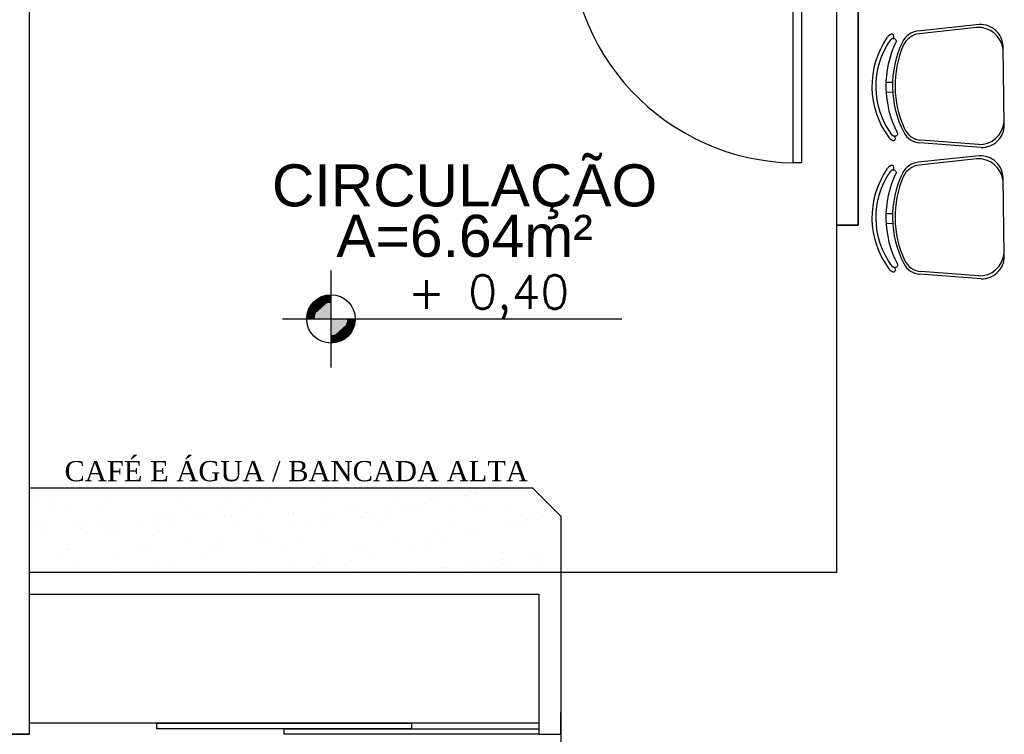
# Model space of a CAD drawing. Header units: millimetres. Extents: x 0 to 1189, y 0 to 841.
# Tile 21 of 58: x 320 to 390, y 589 to 640. Entities that reach past the tile are written whole.
import ezdxf
from ezdxf.enums import TextEntityAlignment as Align

# ---------------------------------------------------------------- set-up
doc = ezdxf.new("R2010")
doc.units = ezdxf.units.MM
doc.header["$LTSCALE"] = 8
doc.linetypes.add('DASHED2', pattern=[9.525, 6.35, -3.175])
for name, color, linetype in [('- LAYOUT', 8, 'Continuous'), ('ARQ_ALV_ALT', 8, 'Continuous'), ('ARQ_ALV_DIV', 8, 'Continuous'), ('ARQ_ESQ_POR', 8, 'Continuous'), ('ARQ_LAY_MOB', 8, 'Continuous'), ('ARQ_PRJ_GER', 8, 'DASHED2'), ('ARQ_SMB_NIV', 8, 'Continuous'), ('ARQ_TXT_AMB', 8, 'Continuous'), ('ARQ_TXT_GER', 8, 'Continuous')]:
    doc.layers.add(name, color=color, linetype=linetype)
doc.layers.add('ARQ_DEL_AMB', color=8, linetype='Continuous', plot=False)
doc.styles.add('DUTCH', font='dutch.ttf', dxfattribs={"height": 0.16})
doc.styles.add('GRIFFE', font='simplex.shx')
doc.styles.add('Texto Cota', font='arial.ttf')

# ---------------------------------------------------------------- blocks, each defined once
blk = doc.blocks.new('Nivel Duplo')
for p, q in [((0, 0.144), (0, -0.144)), ((-0.144, 0), (0.144, 0)), ((0.072, 0), (0.864, 0))]:
    blk.add_line(p, q)
at = {"const_width": 0.024}
for points in [[(0, 0.06, 0.414214), (-0.06, 0, 0.414214)], [(0, -0.06, 0.414214), (0.06, 0, 0.414214)]]:
    blk.add_lwpolyline(points, format="xyb", dxfattribs=at)
blk.add_circle((0, 0), 0.072)
for points in [[(-0.0481, 0.0001), (0, 0), (-0.048, 0.0061), (-0.0001, 0.0477)], [(-0.0478, 0.0061), (-0.0002, 0.0476), (-0.0478, 0.01), (-0.0063, 0.0483)], [(-0.0478, 0.01), (-0.0063, 0.0483), (-0.0454, 0.017), (-0.0122, 0.047)], [(-0.0454, 0.017), (-0.0122, 0.047), (-0.0405, 0.0263), (-0.0214, 0.0434)], [(-0.0405, 0.0263), (-0.0214, 0.0434), (-0.0329, 0.0359), (-0.0237, 0.0423)], [(0.0481, -0.0001), (0, 0), (0.048, -0.0061), (0.0001, -0.0477)], [(0.0478, -0.0061), (0.0002, -0.0476), (0.0478, -0.01), (0.0063, -0.0483)], [(0.0478, -0.01), (0.0063, -0.0483), (0.0454, -0.017), (0.0122, -0.047)], [(0.0454, -0.017), (0.0122, -0.047), (0.0405, -0.0263), (0.0214, -0.0434)], [(0.0405, -0.0263), (0.0214, -0.0434), (0.0329, -0.0359), (0.0237, -0.0423)]]:
    blk.add_solid(points)
at = {"style": 'GRIFFE'}
blk.add_attdef('COTAREAL', text='', height=0.1, dxfattribs=at).set_placement((0.468, 0), align=Align.BOTTOM_CENTER)
blk.add_attdef('COTAPROJ', text='', height=0.1, dxfattribs=at).set_placement((0.468, -0.0329), align=Align.TOP_CENTER)
blk = doc.blocks.new('AREA')
at = {"style": 'Texto Cota'}
for tag, p in [('AREAS:COMODO', (0, 1.75)), ('AREAS:VALOR', (0, -1.25))]:
    blk.add_attdef(tag, text='', height=2.5, dxfattribs=at).set_placement(p, align=Align.MIDDLE_CENTER)

msp = doc.modelspace()

# ---------------------------------------------------------------- linework, layer by layer
at = {"layer": '- LAYOUT', "linetype": 'Continuous'}
for p, q in [((324.545, 606.209), (324.545, 606.209)), ((326.719, 605.976), (326.719, 605.976)), ((337.168, 606.048), (337.168, 606.048)), ((339.737, 606.351), (339.737, 606.351)), ((340.542, 606.29), (340.542, 606.29)), ((341.323, 606.463), (341.323, 606.463)), ((351.552, 605.981), (351.552, 605.981)), ((352.333, 606.154), (352.333, 606.154)), ((352.344, 606.071), (352.344, 606.071)), ((352.613, 606.449), (352.613, 606.449)), ((320.871, 605.562), (320.871, 605.562)), ((321.954, 605.74), (321.954, 605.74)), ((326.016, 605.521), (326.016, 605.521)), ((331.185, 605.511), (331.185, 605.511)), ((334.562, 605.46), (334.562, 605.46)), ((336.33, 605.47), (336.33, 605.47)), ((337.73, 605.667), (337.73, 605.667)), ((341.5, 605.46), (341.5, 605.46)), ((346.645, 605.418), (346.645, 605.418)), ((347.185, 605.299), (347.185, 605.299)), ((348.74, 605.358), (348.74, 605.358)), ((349.753, 605.602), (349.753, 605.602)), ((351.814, 605.408), (351.814, 605.408)), ((352.339, 605.219), (352.339, 605.219)), ((352.738, 605.236), (352.738, 605.236)), ((354.896, 605.33), (354.896, 605.33)), ((356.783, 605.413), (356.783, 605.413)), ((356.96, 605.367), (356.96, 605.367)), ((357.182, 605.43), (357.182, 605.43)), ((322.268, 604.989), (322.268, 604.989)), ((323.049, 605.162), (323.049, 605.162)), ((325.504, 604.854), (325.504, 604.854)), ((329.403, 604.689), (329.403, 604.689)), ((331.971, 604.991), (331.971, 604.991)), ((333.278, 604.68), (333.278, 604.68)), ((334.059, 604.853), (334.059, 604.853)), ((335.819, 604.803), (335.819, 604.803)), ((337.121, 604.554), (337.121, 604.554)), ((339.008, 604.637), (339.008, 604.637)), ((339.407, 604.654), (339.407, 604.654)), ((341.565, 604.748), (341.565, 604.748)), ((343.451, 604.831), (343.451, 604.831)), ((343.851, 604.848), (343.851, 604.848)), ((344.579, 604.711), (344.579, 604.711)), ((345.069, 604.544), (345.069, 604.544)), ((346.009, 604.942), (346.009, 604.942)), ((346.134, 604.752), (346.134, 604.752)), ((347.895, 605.025), (347.895, 605.025)), ((348.295, 605.042), (348.295, 605.042)), ((350.453, 605.136), (350.453, 605.136)), ((356.448, 604.7), (356.448, 604.7)), ((357.201, 604.55), (357.201, 604.55)), ((321.232, 603.861), (321.232, 603.861)), ((321.632, 603.878), (321.632, 603.878)), ((323.79, 603.972), (323.79, 603.972)), ((324.706, 603.814), (324.706, 603.814)), ((325.676, 604.055), (325.676, 604.055)), ((326.076, 604.072), (326.076, 604.072)), ((326.796, 604.101), (326.796, 604.101)), ((328.234, 604.166), (328.234, 604.166)), ((330.12, 604.249), (330.12, 604.249)), ((330.466, 604.057), (330.466, 604.057)), ((330.52, 604.266), (330.52, 604.266)), ((332.678, 604.36), (332.678, 604.36)), ((334.564, 604.443), (334.564, 604.443)), ((334.963, 604.46), (334.963, 604.46)), ((339.419, 603.94), (339.419, 603.94)), ((341.988, 604.242), (341.988, 604.242)), ((344.288, 604.371), (344.288, 604.371)), ((354.595, 603.962), (354.595, 603.962)), ((355.299, 604.062), (355.299, 604.062)), ((356.08, 604.235), (356.08, 604.235)), ((321.637, 603.329), (321.637, 603.329)), ((324.206, 603.632), (324.206, 603.632)), ((326.795, 603.243), (326.795, 603.243)), ((329.339, 603.106), (329.339, 603.106)), ((329.851, 603.772), (329.851, 603.772)), ((335.02, 603.762), (335.02, 603.762)), ((336.813, 603.352), (336.813, 603.352)), ((340.165, 603.721), (340.165, 603.721)), ((341.477, 603.748), (341.477, 603.748)), ((345.335, 603.711), (345.335, 603.711)), ((349.436, 603.191), (349.436, 603.191)), ((350.48, 603.669), (350.48, 603.669)), ((352.005, 603.493), (352.005, 603.493)), ((352.487, 603.439), (352.487, 603.439)), ((355.649, 603.66), (355.649, 603.66)), ((323.203, 602.446), (323.203, 602.446)), ((326.014, 603.07), (326.014, 603.07)), ((331.654, 602.58), (331.654, 602.58)), ((334.222, 602.882), (334.222, 602.882)), ((337.025, 602.761), (337.025, 602.761)), ((337.806, 602.934), (337.806, 602.934)), ((339.654, 603.054), (339.654, 603.054)), ((346.83, 602.603), (346.83, 602.603)), ((348.035, 602.452), (348.035, 602.452)), ((348.816, 602.625), (348.816, 602.625)), ((349.969, 603.003), (349.969, 603.003)), ((323.371, 602.075), (323.371, 602.075)), ((328.541, 602.065), (328.541, 602.065)), ((329.048, 601.992), (329.048, 601.992)), ((333.686, 602.023), (333.686, 602.023)), ((334.213, 602.137), (334.213, 602.137)), ((338.855, 602.013), (338.855, 602.013)), ((341.67, 601.831), (341.67, 601.831)), ((344, 601.972), (344, 601.972)), ((344.239, 602.133), (344.239, 602.133)), ((345.223, 601.828), (345.223, 601.828)), ((349.17, 601.962), (349.17, 601.962)), ((354.315, 601.921), (354.315, 601.921)), ((356.846, 601.853), (356.846, 601.853)), ((322.86, 601.408), (322.86, 601.408)), ((323.888, 601.22), (323.888, 601.22)), ((326.457, 601.523), (326.457, 601.523)), ((329.761, 601.15), (329.761, 601.15)), ((330.542, 601.324), (330.542, 601.324)), ((333.174, 601.357), (333.174, 601.357)), ((339.064, 601.243), (339.064, 601.243)), ((341.553, 601.014), (341.553, 601.014)), ((343.489, 601.305), (343.489, 601.305)), ((351.687, 601.082), (351.687, 601.082)), ((353.804, 601.254), (353.804, 601.254)), ((354.256, 601.384), (354.256, 601.384)), ((354.375, 601.019), (354.375, 601.019)), ((354.774, 601.036), (354.774, 601.036)), ((356.234, 601.519), (356.234, 601.519)), ((356.932, 601.13), (356.932, 601.13)), ((321.282, 600.632), (321.282, 600.632)), ((326.949, 600.527), (326.949, 600.527)), ((333.905, 600.471), (333.905, 600.471)), ((336.474, 600.774), (336.474, 600.774)), ((340.772, 600.841), (340.772, 600.841)), ((343.601, 600.548), (343.601, 600.548)), ((345.487, 600.631), (345.487, 600.631)), ((345.887, 600.648), (345.887, 600.648)), ((348.045, 600.742), (348.045, 600.742)), ((349.081, 600.494), (349.081, 600.494)), ((349.931, 600.825), (349.931, 600.825)), ((350.33, 600.842), (350.33, 600.842)), ((351.782, 600.532), (351.782, 600.532)), ((352.488, 600.936), (352.488, 600.936)), ((352.563, 600.705), (352.563, 600.705))]:
    msp.add_line(p, q, dxfattribs=at)
at = {"layer": 'ARQ_ALV_ALT'}
for p, q in [((320.567, 588.915), (320.567, 682.234)), ((320.567, 588.915), (230.441, 588.915)), ((230.441, 588.915), (320.567, 588.915))]:
    msp.add_line(p, q, dxfattribs=at)
at = {"layer": 'ARQ_ALV_DIV'}
for p, q in [((379.663, 625.231), (379.663, 682.234)), ((378.109, 646.68), (378.109, 625.231)), ((378.109, 625.231), (379.663, 625.231)), ((358.447, 600.469), (320.567, 600.469)), ((320.567, 598.915), (320.567, 600.469)), ((358.447, 600.469), (358.447, 588.915)), ((320.567, 598.915), (356.893, 598.915)), ((356.893, 598.915), (356.893, 588.915)), ((358.447, 588.915), (358.447, 590.469)), ((356.893, 588.915), (358.447, 588.915))]:
    msp.add_line(p, q, dxfattribs=at)
at = {"layer": 'ARQ_DEL_AMB'}
for p, q in [((379.663, 682.234), (379.663, 625.231)), ((320.567, 600.469), (320.567, 646.68)), ((378.109, 646.68), (378.109, 600.469)), ((379.663, 625.231), (378.109, 625.231)), ((378.109, 625.231), (378.109, 600.469)), ((378.109, 600.469), (320.567, 600.469)), ((378.109, 600.469), (358.447, 600.469)), ((358.447, 600.469), (358.447, 558.828))]:
    msp.add_line(p, q, dxfattribs=at)
at = {"layer": 'ARQ_ESQ_POR'}
for p, q in [((375.009, 629.68), (375.009, 646.68)), ((375.609, 646.68), (375.609, 629.68)), ((375.609, 629.68), (375.009, 629.68)), ((356.893, 589.715), (320.567, 589.715))]:
    msp.add_line(p, q, dxfattribs=at)
at = {"layer": 'ARQ_LAY_MOB', "linetype": 'ByBlock'}
for p, q in [((388.289, 639.553), (383.922, 639.092)), ((388.093, 639.341), (384.006, 638.897)), ((390.074, 632.41), (389.986, 637.981)), ((382.104, 635.421), (381.634, 635.414)), ((382.115, 634.721), (381.645, 634.714)), ((388.224, 630.992), (384.126, 631.307)), ((388.427, 630.786), (384.048, 631.109)), ((388.29, 630.184), (383.922, 629.723)), ((388.093, 629.972), (384.007, 629.528)), ((390.074, 623.041), (389.986, 628.612)), ((382.104, 626.052), (381.634, 626.045)), ((382.115, 625.352), (381.645, 625.345)), ((388.427, 621.417), (384.048, 621.74)), ((388.224, 621.623), (384.126, 621.938))]:
    msp.add_line(p, q, dxfattribs=at)
at = {"layer": 'ARQ_LAY_MOB'}
for p, q in [((356.447, 606.469), (320.567, 606.469)), ((358.447, 604.469), (356.447, 606.469)), ((358.447, 604.469), (358.447, 600.469)), ((329.649, 589.315), (329.649, 589.715)), ((329.649, 589.715), (347.812, 589.715)), ((347.812, 589.315), (329.649, 589.315)), ((338.73, 588.915), (338.73, 589.315)), ((338.73, 589.315), (356.893, 589.315)), ((347.812, 589.715), (347.812, 589.315)), ((356.893, 589.315), (356.893, 588.915)), ((356.893, 588.915), (338.73, 588.915))]:
    msp.add_line(p, q, dxfattribs=at)
at = {"layer": 'ARQ_LAY_MOB', "linetype": 'ByBlock'}
for points in [[(382.355, 638.337, 0.237888), (382.458, 631.815, -0.605717), (382.179, 631.596, -0.122717), (382.084, 631.67, -0.323529), (381.977, 638.47, -0.122717), (382.07, 638.547, -0.605717)], [(382.356, 628.968, 0.237888), (382.458, 622.446, -0.605717), (382.179, 622.227, -0.122717), (382.084, 622.301, -0.323529), (381.978, 629.101, -0.122717), (382.07, 629.178, -0.605717)]]:
    msp.add_lwpolyline(points, format="xyb", close=True, dxfattribs=at)
for centre, radius, start, end in [((384.069, 637.7), 1.4, 96.02105, 154.50451), ((388.221, 637.571), 1.774, 6.49229, 94.15203), ((388.386, 637.956), 1.6, 0.8998, 93.46904), ((386.735, 635.144), 6.105, 145.02359, 216.77601), ((382.18, 638.323), 0.55, 116.04526, 144.35693), ((382.051, 638.709), 0.156, 300.71068, 136.22534), ((389.343, 635.185), 7.243, 154.50451, 207.2951), ((384.158, 637.505), 1.4, 96.1997, 156.63589), ((389.522, 635.188), 7.243, 156.63589, 205.16372), ((388.297, 632.764), 1.774, 267.64757, 355.30731), ((384.233, 632.703), 1.4, 205.16372, 265.59991), ((388.474, 632.385), 1.6, 268.33056, 0.8998), ((382.282, 631.824), 0.55, 217.44267, 245.75434), ((382.165, 631.434), 0.156, 225.57426, 61.08892), ((382.282, 631.824), 0.25, 217.7697, 245.75434), ((384.151, 632.505), 1.4, 207.2951, 265.77855), ((388.221, 628.202), 1.774, 6.49229, 94.15203), ((388.386, 628.587), 1.6, 0.8998, 93.46904), ((386.735, 625.775), 6.105, 145.02359, 216.77601), ((382.18, 628.954), 0.55, 116.04526, 144.35693), ((382.051, 629.34), 0.156, 300.71068, 136.22534), ((384.069, 628.331), 1.4, 96.02105, 154.50451), ((384.158, 628.136), 1.4, 96.1997, 156.63589), ((389.344, 625.816), 7.243, 154.50451, 207.2951), ((389.522, 625.819), 7.243, 156.63589, 205.16372), ((388.297, 623.395), 1.774, 267.64757, 355.30731), ((388.474, 623.016), 1.6, 268.33056, 0.8998), ((382.282, 622.455), 0.55, 217.44267, 245.75434), ((382.166, 622.065), 0.156, 225.57426, 61.08892), ((382.282, 622.455), 0.25, 217.7697, 245.75434), ((384.151, 623.136), 1.4, 207.2951, 265.77855), ((384.233, 623.334), 1.4, 205.16372, 265.59991)]:
    msp.add_arc(centre, radius, start, end, dxfattribs=at)
at = {"layer": 'ARQ_PRJ_GER', "ltscale": 10}
msp.add_arc((375.347, 645.931), 16.255, 177.35707, 268.81042, dxfattribs=at)

# ---------------------------------------------------------------- block references
at = {"layer": 'ARQ_SMB_NIV'}
ref = msp.add_blockref('Nivel Duplo', (342.059, 618.55), dxfattribs=dict(at, xscale=23.99999999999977, yscale=23.99999999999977, zscale=23.99999999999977))
ref.add_attrib('COTAREAL', '+ 0,40', dxfattribs={"layer": '0', "height": 2.4, "style": 'GRIFFE'}).set_placement((353.29, 618.55), align=Align.BOTTOM_CENTER)
at = {"layer": 'ARQ_TXT_AMB', "linetype": 'Continuous', "lineweight": -3, "xscale": 1.199999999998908, "yscale": 1.199999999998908, "zscale": 1.199999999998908}
msp.add_blockref('AREA', (351.589, 625.979), dxfattribs=at).add_auto_attribs({'AREAS:VALOR': 'A=6.64m²', 'AREAS:COMODO': 'CIRCULAÇÃO'})

# ---------------------------------------------------------------- texts
at = {"layer": 'ARQ_TXT_GER', "style": 'DUTCH'}
msp.add_text('CAFÉ E ÁGUA / BANCADA ALTA', height=1.44, dxfattribs=at).set_placement((323.059, 606.971))

doc.saveas('drawing.dxf')
